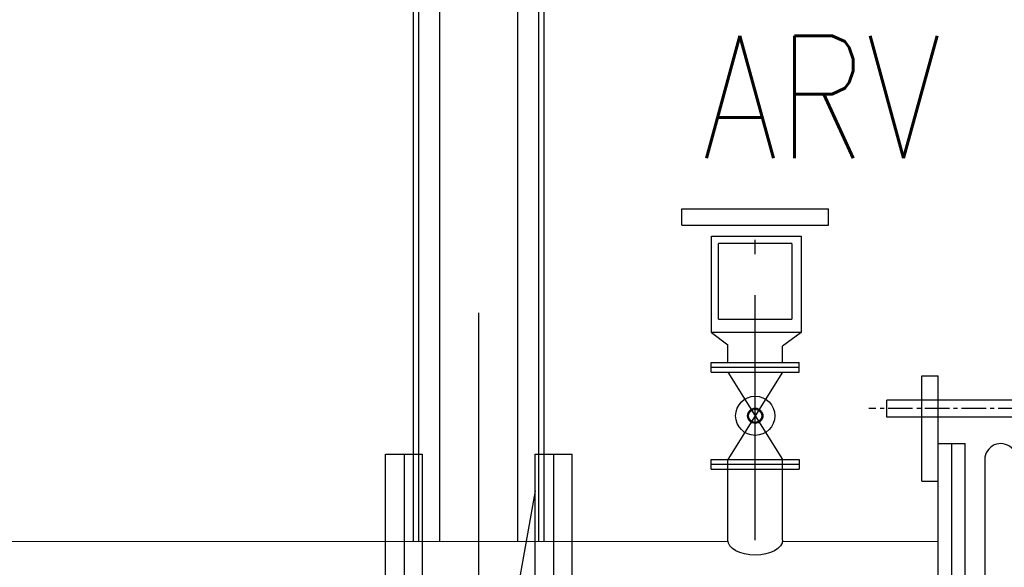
# Model space of a CAD drawing. Header units: inches. Extents: x -341304 to 31571016, y -692717 to 2132253.
# Tile 39 of 256: x 448074 to 454108, y -571109 to -567755. Entities that reach past the tile are written whole.
import ezdxf
from ezdxf.enums import TextEntityAlignment as Align

# ---------------------------------------------------------------- set-up
doc = ezdxf.new("R2010")
doc.units = ezdxf.units.IN
doc.header["$MEASUREMENT"] = 0
doc.linetypes.add('CENTER2', pattern=[1.125, 0.75, -0.125, 0.125, -0.125])
for name, color, linetype in [('0-CW SUPPLY', 4, 'Continuous'), ('CW PH Elevation', 8, 'Continuous'), ('cw pipe', 3, 'Continuous'), ('CW Sump Elevation', 7, 'Continuous'), ('text', 3, 'Continuous')]:
    doc.layers.add(name, color=color, linetype=linetype)
doc.styles.add('ROMANS', font='romans')
doc.styles.add('ROMANT', font='romant', dxfattribs={"height": 5})

# ---------------------------------------------------------------- blocks, each defined once
blk = doc.blocks.new('jhg')
at = {"layer": 'CW PH Elevation', "color": 20}
for p, q in [((-173, 1080), (-286, 1080)), ((-286, -1080), (-286, 1080)), ((-228.5, 1080), (-228.5, -1080)), ((-173, -1080), (-173, 1080)), ((173, -1080), (173, 1080)), ((286, 1080), (173, 1080)), ((228.5, 1080), (228.5, -1080)), ((286, -1080), (286, 1080)), ((-173, 968), (173, -968)), ((-173, -1080), (-286, -1080)), ((286, -1080), (173, -1080))]:
    blk.add_line(p, q, dxfattribs=at)
blk.add_circle((0, 0), 91, dxfattribs=at)
blk = doc.blocks.new('7ugb')
at = {"layer": 'cw pipe', "color": 20}
for points in [[(-191.1, -659.1), (-191.1, 2155.4)], [(-175.2, -659.1), (-175.2, 2142.9)], [(-110.9, -659.1), (-110.9, 2142.9)], [(128.6, -659.1), (128.6, 2142.9)], [(192.8, -659.1), (192.8, 2155.4)], [(208.6, -659.1), (208.6, 2155.4)]]:
    blk.add_lwpolyline(points, dxfattribs=at)
blk = doc.blocks.new('fgdfg')
at = {"layer": '0-CW SUPPLY', "color": 20, "linetype": 'Continuous'}
for p, q in [((-225, 1014), (225, 1014)), ((-225, 964.4), (-225, 1014)), ((225, 964.4), (225, 1014)), ((-225, 964.4), (225, 964.4)), ((-134.4, 635.6), (-134.4, 930.4)), ((-134.4, 930.4), (141.1, 930.4)), ((-112, 676.7), (-112, 908.2)), ((112, 908.2), (-112, 908.2)), ((112, 908.2), (112, 676.7)), ((141.1, 930.4), (141.1, 635.6)), ((-112, 676.7), (112, 676.7)), ((141.1, 635.6), (-134.4, 635.6)), ((-134.4, 635.6), (-84, 598.2)), ((141.1, 635.6), (84, 593.3)), ((-84, 544), (-84, 598.2)), ((84, 544), (84, 593.3)), ((-135.1, 514), (-135.1, 544)), ((-135.1, 544), (135.1, 544)), ((135.1, 514), (135.1, 544)), ((-135.1, 529), (135.1, 529)), ((-135.1, 514), (135.1, 514)), ((-84, 514), (84, 514)), ((-84, 514), (84, 247)), ((84, 514), (-84, 247)), ((-135.1, 217), (-135.1, 247)), ((-135.1, 247), (135.1, 247)), ((-84, 0), (-84, 247)), ((-84, 247), (84, 247)), ((84, 0), (84, 247)), ((135.1, 247), (135.1, 217)), ((-135.1, 232), (135.1, 232)), ((-135.1, 217), (135.1, 217))]:
    blk.add_line(p, q, dxfattribs=at)
for radius in [59.9, 23.4, 20.1]:
    blk.add_circle((0, 380.5), radius, dxfattribs=at)
at = {"layer": 'CW PH Elevation', "color": 8, "linetype": 'CENTER2', "ltscale": 1000}
blk.add_line((0, 0), (0, 919.5), dxfattribs=at)
blk = doc.blocks.new('A$C61A807D5')
at = {"color": 20}
for p, q in [((0, -34.6), (0, 34.6)), ((-255, 0), (255, 0))]:
    blk.add_line(p, q, dxfattribs=at)
at = {"layer": 'CW PH Elevation', "color": 20}
for p, q in [((-242, 997.9), (-242, 1320)), ((-242, 1320), (-192, 1320)), ((-192, 997.9), (-192, 1320)), ((192, 997.9), (192, 1320)), ((242, 1320), (192, 1320)), ((242, 997.9), (242, 1320)), ((350, 1246), (-350, 1246)), ((-350, 1194), (-350, 1246)), ((350, 1194), (350, 1246)), ((350, 1194), (-350, 1194)), ((-192, -1112.5), (-192, 1112.5)), ((-192, 1112.5), (-110, 1112.5)), ((-150, -1112.5), (-150, 1112.5)), ((-110, -1112.5), (-110, 1112.5)), ((110, -1112.5), (110, 1112.5)), ((110, 1112.5), (192, 1112.5)), ((150, -1112.5), (150, 1112.5)), ((192, -1112.5), (192, 1112.5)), ((-49.4, 1057.3), (-49.4, -1054.8)), ((48, 1056.1), (48, -1055.8)), ((-242, 997.9), (-192, 997.9)), ((242, 997.9), (192, 997.9)), ((-110, -1112.5), (-192, -1112.5)), ((192, -1112.5), (110, -1112.5))]:
    blk.add_line(p, q, dxfattribs=at)
at = {"layer": 'CW PH Elevation', "color": 20, "linetype": 'CENTER2', "ltscale": 100}
blk.add_line((404.4, 1220), (-404.4, 1220), dxfattribs=at)
at = {"layer": 'CW PH Elevation', "color": 20}
for centre, start, end in [((-0.6, 1063.3), 351.5443, 187.0444), ((-0.6, -1063.3), 172.9556, 8.4557)]:
    blk.add_arc(centre, 49.2, start, end, dxfattribs=at)
blk = doc.blocks.new('Q-Q')
blk.add_line((-1556254.1, 161857), (-1556254.1, 166511))
at = {"layer": '0-CW SUPPLY', "color": 4, "linetype": 'Continuous', "lineweight": 9, "ltscale": 2500}
for p, q in [((-1563854.1, 165110), (-1554727.3, 165110)), ((-1554392.8, 165110), (-1553438.1, 165110)), ((-1554392.8, 165110), (-1553438.1, 165110))]:
    blk.add_line(p, q, dxfattribs=at)
at = {"layer": 'CW Sump Elevation', "color": 1, "extrusion": (0, 0, -1)}
blk.add_ellipse((-1554560.1, 165118.6), major_axis=(-168, 0), ratio=0.548482, start_param=3.141593, end_param=6.283185, dxfattribs=at)
at = {"yscale": 2, "zscale": 2}
for name, p, xscale in [('7ugb', (-1556236.5, 166428.3), -2), ('fgdfg', (-1554560.1, 165118.6), 2), ('jhg', (-1556254.1, 163484), -2)]:
    blk.add_blockref(name, p, dxfattribs=dict(at, xscale=xscale))
at = {"color": 7, "xscale": 2, "yscale": 2, "zscale": 2}
blk.add_blockref('A$C61A807D5', (-1553054.1, 163484), dxfattribs=at)
at = {"color": 3, "lineweight": -2, "style": 'ROMANS', "width": 0.8}
blk.add_text('ARV', height=750, dxfattribs=at).set_placement((-1554885.1, 167232.2), align=Align.BOTTOM_LEFT)
at = {"layer": 'text', "color": 1, "lineweight": 25, "insert": (-1632534.8, 170722.7), "char_height": 1000, "width": 20022.357, "attachment_point": 1, "style": 'ROMANT'}
blk.add_mtext('\\pi1382.6;{\\W0.8;BOTTOM SLIDING SUPPORT \\P\\pi3954;CWP-H2, H4 & H6\\P\\pi9611.2; }', dxfattribs=at)

msp = doc.modelspace()

# ---------------------------------------------------------------- block references
at = {"color": 7}
msp.add_blockref('Q-Q', (2007141.3, -736060.4), dxfattribs=at)

doc.saveas('drawing.dxf')
